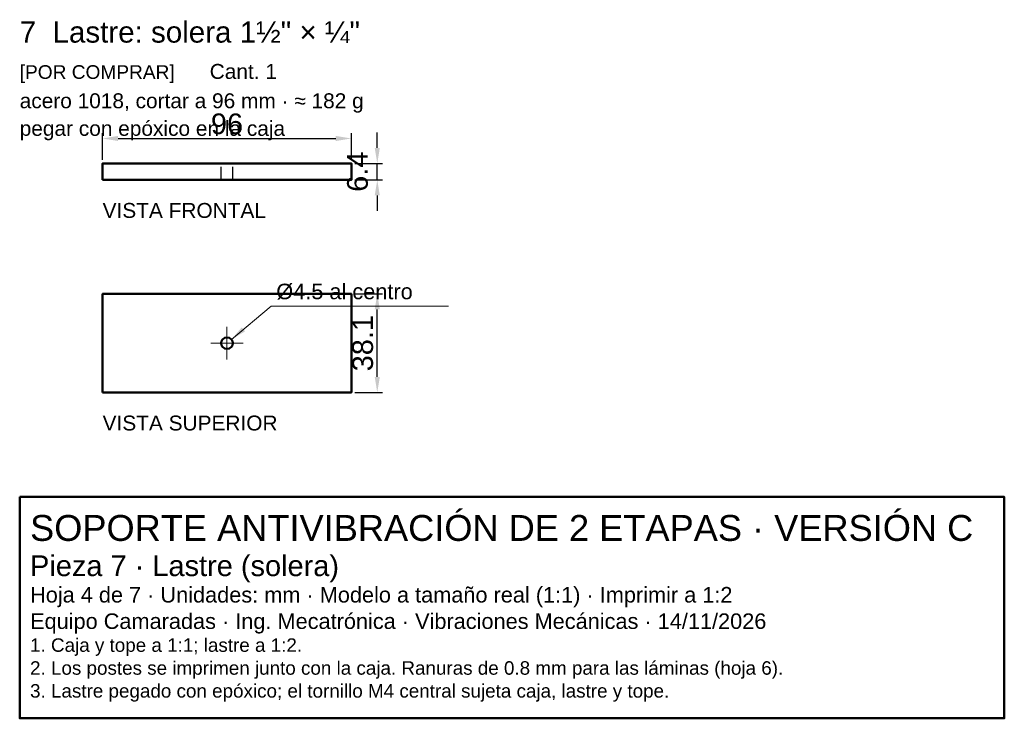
# Model space of a CAD drawing. Header units: millimetres. Extents: x 580 to 960, y -286 to -16.
import ezdxf

# ---------------------------------------------------------------- set-up
doc = ezdxf.new("R2010")
doc.units = ezdxf.units.MM
doc.header["$LTSCALE"] = 4
doc.linetypes.add('CENTER', pattern=[5.08, 3.175, -0.635, 0.635, -0.635])
doc.linetypes.add('DASHED', pattern=[1.524, 1.27, -0.254])
for name, color, linetype, lineweight in [('CONTORNO', 7, 'Continuous', 50), ('COTAS', 4, 'Continuous', 18), ('EJES', 1, 'CENTER', 18), ('OCULTAS', 8, 'DASHED', 25), ('TEXTO', 3, 'Continuous', 25)]:
    doc.layers.add(name, color=color, linetype=linetype, lineweight=lineweight)
doc.styles.get("Standard").update_dxf_attribs({"font": 'arial.ttf'})
doc.dimstyles.new('PLANO', dxfattribs={"dimscale": 2, "dimtxt": 4, "dimasz": 3, "dimexe": 1, "dimexo": 0.7, "dimgap": 0.8, "dimtad": 1, "dimdec": 1, "dimdsep": 46, "dimtxsty": 'Standard', "dimcen": 2.5, "dimclrd": 256, "dimclre": 256, "dimclrt": 256, "dimazin": 3, "dimtfac": 1, "dimtmove": 0, "dimatfit": 3})

# ---------------------------------------------------------------- blocks, each defined once
blk = doc.blocks.new('_CLOSEDFILLED')
at = {"color": 0, "linetype": 'BYBLOCK'}
blk.add_solid([(-1, 0.164), (0, 0), (-1, -0.164)], dxfattribs=at)
blk = doc.blocks.new('*D2')
for p, q in [((718, -66), (718, -60)), ((709.4, -72), (720, -72)), ((718, -78.35), (718, -72)), ((709.4, -78.35), (720, -78.35)), ((718, -84.35), (718, -90.35))]:
    blk.add_line(p, q)
at = {"layer": 'Defpoints'}
for p in [(708, -72), (708, -78.35), (718, -78.35)]:
    blk.add_point(p, dxfattribs=at)
at = {"layer": 'COTAS', "xscale": 6, "yscale": 6}
for p, rotation in [((718, -72), 270), ((718, -78.35), 90)]:
    blk.add_blockref('_CLOSEDFILLED', p, dxfattribs=dict(at, rotation=rotation))
at = {"layer": 'COTAS', "insert": (710.4, -75.175), "char_height": 8, "attachment_point": 5, "rotation": 90}
blk.add_mtext('6.4', dxfattribs=at)

msp = doc.modelspace()

# ---------------------------------------------------------------- linework, layer by layer
at = {"layer": 'CONTORNO'}
for points in [[(612, -78.35), (708, -78.35), (708, -72), (612, -72)], [(612, -160.45), (708, -160.45), (708, -122.35), (612, -122.35)], [(580, -200.76), (960, -200.76), (960, -286.28), (580, -286.28)]]:
    msp.add_lwpolyline(points, close=True, dxfattribs=at)
msp.add_circle((660, -141.4), 2.25, dxfattribs=at)
at = {"layer": 'COTAS'}
msp.add_lwpolyline([(661.72, -139.95), (677.04, -127.1), (745.44, -127.1)], dxfattribs=at)
msp.add_solid([(661.72, -139.95), (665.68, -135.33), (666.96, -136.86)], dxfattribs=at)
at = {"layer": 'EJES'}
for p, q in [((660, -147.65), (660, -135.15)), ((653.75, -141.4), (666.25, -141.4))]:
    msp.add_line(p, q, dxfattribs=at)
at = {"layer": 'OCULTAS'}
for p, q in [((657.75, -78.35), (657.75, -72)), ((662.25, -78.35), (662.25, -72))]:
    msp.add_line(p, q, dxfattribs=at)

# ---------------------------------------------------------------- texts
at = {"layer": 'COTAS'}
msp.add_text('Ø4.5 al centro', height=6, dxfattribs=at).set_placement((679.04, -124.43))
at = {"layer": 'TEXTO'}
for s, height, p in [('7  Lastre: solera 1½" × ¼"', 8.16, (580, -25.33)), ('[POR COMPRAR]', 5.28, (580, -39.33)), ('Cant. 1', 5.76, (653.33, -39.33)), ('acero 1018, cortar a 96 mm · ≈ 182 g', 5.76, (580, -50.67)), ('pegar con epóxico en la caja', 5.76, (580, -61.33)), ('VISTA FRONTAL', 5.76, (612, -93.02)), ('VISTA SUPERIOR', 5.76, (612, -175.12)), ('SOPORTE ANTIVIBRACIÓN DE 2 ETAPAS · VERSIÓN C', 10, (584, -217.76)), ('Pieza 7 · Lastre (solera)', 8, (584, -231.36)), ('Hoja 4 de 7 · Unidades: mm · Modelo a tamaño real (1:1) · Imprimir a 1:2', 6, (584, -241.56)), ('Equipo Camaradas · Ing. Mecatrónica · Vibraciones Mecánicas · 14/11/2026', 6, (584, -251.76)), ('1. Caja y tope a 1:1; lastre a 1:2.', 5.2, (584, -260.6)), ('2. Los postes se imprimen junto con la caja. Ranuras de 0.8 mm para las láminas (hoja 6).', 5.2, (584, -269.44)), ('3. Lastre pegado con epóxico; el tornillo M4 central sujeta caja, lastre y tope.', 5.2, (584, -278.28))]:
    msp.add_text(s, height=height, dxfattribs=at).set_placement(p)

# ---------------------------------------------------------------- dimensions: what is measured, and where the dimension line sits
at = {"layer": 'COTAS'}
msp.add_linear_dim(base=(612, -62.35), p1=(612, -72), p2=(708, -72), dimstyle='PLANO', dxfattribs=at).render()
dim = msp.add_linear_dim(base=(718, -78.35), p1=(708, -78.35), p2=(708, -72), angle=90, dimstyle='PLANO', dxfattribs=at)
dim.commit()
dim.dimension.update_dxf_attribs({"geometry": '*D2', "text_midpoint": (710.4, -75.175)})
msp.add_linear_dim(base=(718, -160.45), p1=(708, -160.45), p2=(708, -122.35), angle=90, dimstyle='PLANO', dxfattribs=at).render()

doc.saveas('drawing.dxf')
